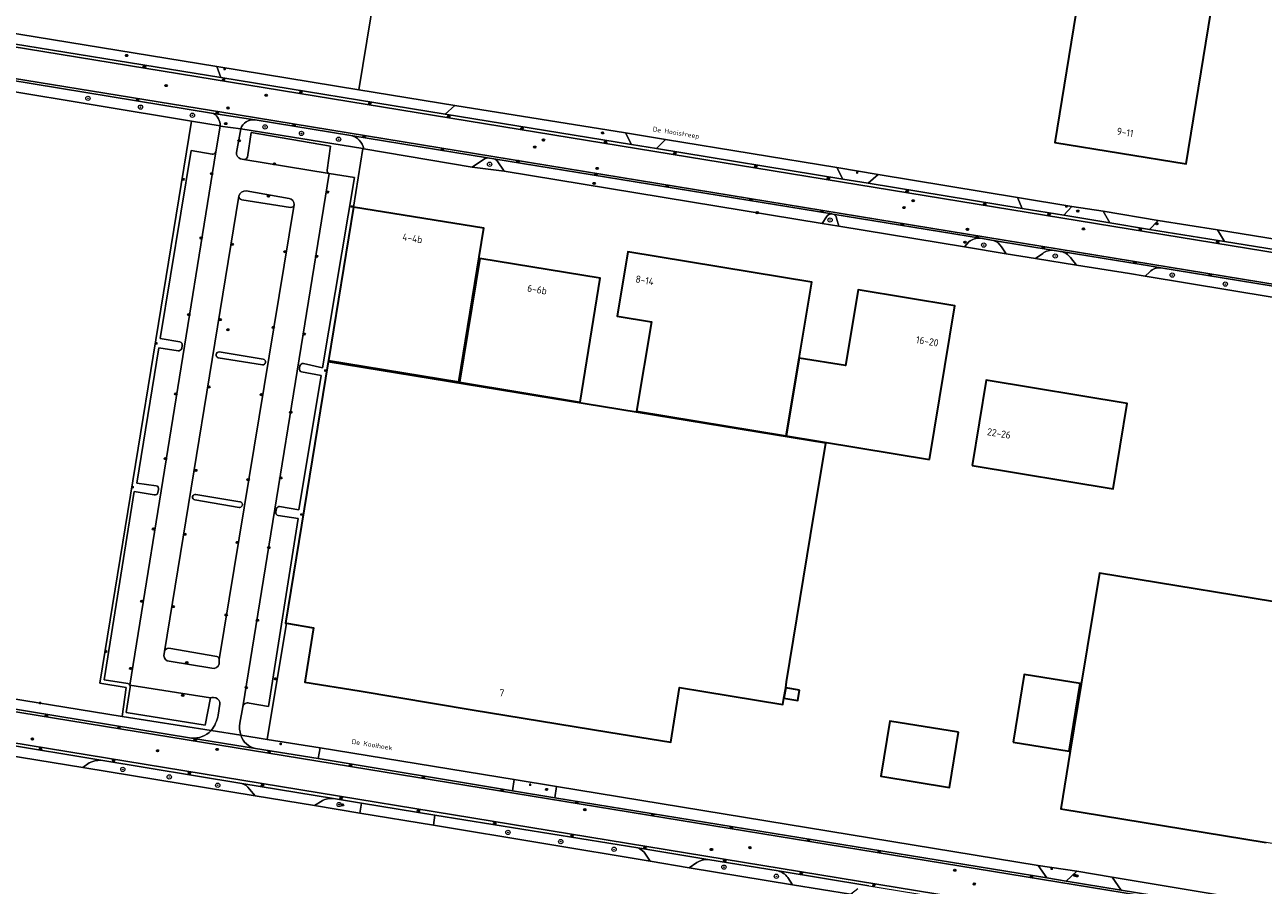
# Model space of a CAD drawing. Header units: metres. Extents: x 149984 to 156489, y 469398 to 478068.
# Tile 125 of 256: x 153971 to 154203, y 470663 to 470824. Entities that reach past the tile are written whole.
import ezdxf
from ezdxf.enums import TextEntityAlignment as Align

# ---------------------------------------------------------------- set-up
doc = ezdxf.new("R2010")
doc.units = ezdxf.units.M
doc.header["$LTSCALE"] = 0.75
for name, color, linetype, lineweight in [('B-WE-GR-BOOM-S', 252, 'Continuous', 25), ('B-WE-IE-MEUBILAIR-S', 252, 'Continuous', 25), ('B-WE-OG-BEBOUWING-GV', 6, 'Continuous', 35), ('B-WE-OG-BEBOUWING-T18', 1, 'Continuous', 18), ('B-WE-OG-TERREIN_BEGROEID-GV', 252, 'Continuous', 18), ('B-WE-OG-TERREIN_ERF-GV', 252, 'Continuous', 18), ('B-WE-OG-TOPOGRAFIE-T18', 7, 'Continuous', 18), ('B-WE-VH-GESLOTENVERHARDING_ASFALT-GV', 252, 'Continuous', 18), ('B-WE-VH-GESLOTENVERHARDING_BETON-GV', 252, 'Continuous', 18), ('B-WE-VH-OPENVERHARDING_BETONSTRAATSTEEN-GV', 252, 'Continuous', 18), ('B-WE-VH-OPENVERHARDING_TEGEL-GV', 252, 'Continuous', 18)]:
    doc.layers.add(name, color=color, linetype=linetype, lineweight=lineweight)
doc.styles.add('NLCS-ISO', font='NLCS-ISO.ttf')
doc.styles.add('NLCS-ISO-M500-T18', font='NLCS-ISO.ttf', dxfattribs={"height": 0.9})
doc.styles.add('NLCS-ISO-M750-T18', font='NLCS-ISO.ttf', dxfattribs={"height": 1.35})

# ---------------------------------------------------------------- blocks, each defined once
blk = doc.blocks.new('SIE-MEUBILAIR_PAAL-SO')
blk.add_circle((0, 0), 0.75)
blk = doc.blocks.new('SIE-MEUBILAIR_PAAL_LICHTMAST-SO')
for points in [[(-0.6, 0), (-1, 0)], [(-0.7, 0.7), (-0.4, 0.4)], [(0, 1), (0, 0.6)], [(0.4, 0.4), (0.7, 0.7)], [(1, 0), (0.6, 0)], [(-0.7, -0.7), (-0.4, -0.4)], [(0, -0.6), (0, -1)], [(0.4, -0.4), (0.7, -0.7)]]:
    blk.add_lwpolyline(points)
blk.add_circle((0, 0), 0.5)
blk = doc.blocks.new('SIE-MEUBILAIR_PUT_KOLK-SO')
blk.add_ellipse((0, 0), major_axis=(1.25, 0), ratio=0.54)
at = {"style": 'NLCS-ISO'}
blk.add_text('klk', height=0.75, dxfattribs=at).set_placement((0, 0), align=Align.MIDDLE_CENTER)
blk = doc.blocks.new('SIE-MEUBILAIR_PUT_BRANDKRAAN-SO')
blk.add_ellipse((0, 0), major_axis=(1.25, 0), ratio=0.54)
at = {"style": 'NLCS-ISO'}
blk.add_text('bk', height=0.75, dxfattribs=at).set_placement((0, 0), align=Align.MIDDLE_CENTER)
blk = doc.blocks.new('SIE-MEUBILAIR_PUT_RIOOLPUT-SO')
blk.add_ellipse((0, 0), major_axis=(1.25, 0), ratio=0.54)
at = {"style": 'NLCS-ISO'}
blk.add_text('ri', height=0.75, dxfattribs=at).set_placement((0, 0.1), align=Align.MIDDLE_CENTER)
blk = doc.blocks.new('SIE-MEUBILAIR_PUT_GASPUT-SO')
blk.add_ellipse((0, 0), major_axis=(1.25, 0), ratio=0.54)
at = {"style": 'NLCS-ISO'}
blk.add_text('gas ', height=0.75, dxfattribs=at).set_placement((0.5, 0.2), align=Align.MIDDLE_CENTER)
blk = doc.blocks.new('SGR-BOOM_GBKN-SO')
at = {"linetype": 'ByBlock', "lineweight": 18}
h = blk.add_hatch(color=0, dxfattribs=at)
h.dxf.hatch_style = 1
edge = h.paths.add_edge_path()
edge.add_arc((0, 0), 0.25, 0, 360)
at = {"color": 0, "linetype": 'ByBlock', "lineweight": 18}
for radius in [2, 0.25]:
    blk.add_circle((0, 0), radius, dxfattribs=at)
at = {"color": 0, "linetype": 'ByBlock', "lineweight": 18, "style": 'NLCS-ISO'}
blk.add_attdef('SOORT', (2.5, 0), '', height=1.5, dxfattribs=at)

msp = doc.modelspace()

# ---------------------------------------------------------------- linework, layer by layer
at = {"layer": 'B-WE-OG-BEBOUWING-GV', "flags": 128}
for points in [[(154197.046, 470852.527), (154172.433, 470856.533), (154163.628, 470802.422), (154188.24, 470798.417)], [(154052.024, 470757.563), (154056.724, 470786.341), (154032.278, 470790.334), (154027.578, 470761.555)], [(154052.147, 470757.512), (154074.741, 470753.793), (154078.49, 470776.992), (154055.964, 470780.7)], [(154115.767, 470762.044), (154118.118, 470776.271), (154083.675, 470781.961), (154081.678, 470769.875), (154088.091, 470768.815), (154085.325, 470752.072), (154113.355, 470747.442)], [(154140.152, 470743.015), (154144.914, 470771.844), (154126.79, 470774.838), (154124.44, 470760.611), (154115.767, 470762.044), (154113.355, 470747.442)], [(154027.541, 470761.328), (154019.547, 470712.383), (154019.738, 470712.352), (154024.81, 470711.523), (154023.145, 470701.329), (154033.343, 470699.664), (154054.497, 470696.157), (154080.128, 470691.971), (154091.702, 470690.08), (154093.374, 470700.314), (154097.935, 470699.569), (154112.733, 470697.153), (154112.92, 470698.298), (154113.239, 470700.246), (154113.418, 470701.347), (154117.899, 470728.784), (154120.728, 470746.109)], [(154148.151, 470741.897), (154174.575, 470737.543), (154177.209, 470753.531), (154150.785, 470757.885)], [(154155.817, 470690.048), (154166.358, 470688.394), (154168.427, 470701.06), (154157.895, 470702.773)], [(154115.813, 470699.846), (154113.239, 470700.246), (154112.92, 470698.298), (154115.494, 470697.897)], [(154145.611, 470691.916), (154132.736, 470694.028), (154131.051, 470683.679), (154143.926, 470681.567)]]:
    msp.add_lwpolyline(points, close=True, dxfattribs=at)
msp.add_lwpolyline([(154249.93, 470678.869), (154250.543, 470682.607), (154254.764, 470708.36), (154251.31, 470708.926), (154251.28, 470708.741), (154172.015, 470721.759), (154168.6, 470700.967), (154166.531, 470688.366), (154164.762, 470677.596), (154203.246, 470671.276)], dxfattribs=at)
at = {"layer": 'B-WE-OG-TERREIN_BEGROEID-GV', "flags": 128}
for points in [[(154006.088, 470807.883), (153948.327, 470817.337)], [(153948.499, 470815.304), (154001.918, 470806.446), (154007.293, 470805.555)], [(154031.77, 470803.732), (154013.891, 470806.639), (154013.883, 470806.64), (154013.816, 470806.651)], [(154011.162, 470804.971), (154034.063, 470801.265), (154034.239, 470801.236)], [(154058.566, 470799.33), (154057.41, 470799.558), (154056.819, 470799.379), (154054.53, 470797.803), (154060.523, 470797.047), (154059.197, 470798.982)], [(154120.907, 470788.482), (154120.078, 470787.215), (154123.163, 470786.729), (154122.769, 470788.274)], [(154122.04, 470789.002), (154121.881, 470789.028)], [(154147.532, 470783.807), (154146.734, 470782.894), (154154.54, 470781.54), (154153.652, 470782.853)], [(154152.139, 470784.076), (154149.754, 470784.47)], [(154161.377, 470781.651), (154160.027, 470780.691), (154167.731, 470779.451), (154166.588, 470780.873)], [(154164.808, 470781.987), (154164.619, 470782.018), (154163.622, 470782.18), (154163.506, 470782.2)], [(154181.434, 470778.194), (154180.585, 470777.377)], [(154233.63, 470770.775), (154183.508, 470778.94)], [(154180.585, 470777.377), (154235.686, 470768.278)], [(153982.79, 470686.183), (153981.609, 470685.339), (154013.893, 470680.006), (154012.823, 470681.292)], [(154011.393, 470682.343), (153984.956, 470686.702)], [(154026.39, 470679.07), (154024.956, 470678.178), (154033.469, 470676.8), (154033.811, 470678.659), (154028.543, 470679.515)], [(154047.547, 470676.426), (154047.267, 470674.498), (154087.836, 470667.76), (154087.012, 470669.065)], [(154085.54, 470670.252), (154047.547, 470676.426)], [(154096.608, 470667.545), (154095.19, 470666.536), (154114.545, 470663.364), (154113.636, 470664.698)], [(154111.827, 470665.958), (154098.68, 470668.116)]]:
    msp.add_lwpolyline(points, dxfattribs=at)
at = {"layer": 'B-WE-OG-TERREIN_BEGROEID-GV'}
for points in [[(154007.293, 470805.555, 0.2745055), (154006.088, 470807.883)], [(154013.816, 470806.651, 0.3606437), (154011.162, 470804.971)], [(154034.239, 470801.236, 0.3011065), (154031.77, 470803.732)], [(154059.197, 470798.982, 0.1608084), (154058.566, 470799.33)], [(154121.881, 470789.028, 0.3052528), (154120.907, 470788.482)], [(154122.769, 470788.274, 0.276793), (154122.04, 470789.002)], [(154149.754, 470784.47, 0.1993475), (154147.532, 470783.807)], [(154153.652, 470782.853, 0.210569), (154152.139, 470784.076)], [(154163.506, 470782.2, 0.1994939), (154161.377, 470781.651)], [(154166.588, 470780.873, 0.1846982), (154164.808, 470781.987)], [(154183.508, 470778.94, 0.2161395), (154181.434, 470778.194)], [(153984.956, 470686.702, 0.1021408), (153982.79, 470686.183)], [(154012.823, 470681.292, 0.1504519), (154011.393, 470682.343)], [(154028.543, 470679.515, 0.1750197), (154026.39, 470679.07)], [(154087.012, 470669.065, 0.151176), (154085.54, 470670.252)], [(154098.68, 470668.116, 0.1521745), (154096.608, 470667.545)], [(154113.636, 470664.698, 0.1773282), (154111.827, 470665.958)]]:
    msp.add_lwpolyline(points, format="xyb", dxfattribs=at)
at = {"layer": 'B-WE-OG-TERREIN_ERF-GV', "flags": 128}
for points in [[(154188.24, 470798.417), (154163.628, 470802.422), (154172.433, 470856.533), (154197.046, 470852.527)], [(154074.741, 470753.793), (154052.147, 470757.512), (154055.964, 470780.7), (154078.49, 470776.992)], [(154113.355, 470747.442), (154085.325, 470752.072), (154088.091, 470768.815), (154081.678, 470769.875), (154083.675, 470781.961), (154118.118, 470776.271), (154115.767, 470762.044), (154124.44, 470760.611), (154126.79, 470774.838), (154144.914, 470771.844), (154140.152, 470743.015)], [(154177.209, 470753.531), (154174.575, 470737.543), (154148.151, 470741.897), (154150.785, 470757.885)], [(154166.358, 470688.394), (154155.817, 470690.048), (154157.895, 470702.773), (154168.427, 470701.06)], [(154132.736, 470694.028), (154145.611, 470691.916), (154143.926, 470681.567), (154131.051, 470683.679)]]:
    msp.add_lwpolyline(points, close=True, dxfattribs=at)
for points in [[(154037.716, 470839.351), (154033.299, 470812.312), (154051.27, 470809.368), (154083.224, 470804.201), (154090.73, 470802.965), (154122.848, 470797.708), (154130.531, 470796.415), (154156.681, 470792.141), (154166.816, 470790.461), (154172.673, 470789.536), (154183.02, 470787.833), (154194.113, 470786.039), (154216.82, 470782.382), (154222.426, 470781.488), (154226.63, 470780.74), (154226.697, 470781.148), (154226.858, 470782.121), (154231.621, 470810.92), (154231.873, 470812.449), (154237.912, 470849.461)], [(153949.121, 470825.608), (153949.963, 470825.537), (153949.988, 470825.875), (153963.452, 470823.715), (154006.661, 470816.676), (154033.299, 470812.312), (154037.716, 470839.351)], [(154001.918, 470806.446), (153948.499, 470815.304)], [(153930.601, 470704.381), (153988.94, 470694.898), (153989.725, 470700.312), (153984.79, 470701.123), (154001.918, 470806.446)], [(154235.686, 470768.278), (154180.585, 470777.377), (154177.663, 470777.86), (154167.731, 470779.451), (154160.027, 470780.691), (154154.54, 470781.54), (154146.734, 470782.894), (154123.163, 470786.729), (154120.078, 470787.215), (154060.523, 470797.047), (154054.53, 470797.803), (154034.239, 470801.236), (154034.063, 470801.265), (154032.278, 470790.334), (154056.724, 470786.341), (154052.024, 470757.563), (154027.578, 470761.555), (154027.541, 470761.328), (154120.728, 470746.109), (154117.899, 470728.784), (154113.418, 470701.347), (154113.239, 470700.246), (154115.813, 470699.846), (154115.494, 470697.897), (154112.92, 470698.298), (154112.733, 470697.153), (154097.935, 470699.569), (154093.374, 470700.314), (154091.702, 470690.08), (154080.128, 470691.971), (154054.497, 470696.157), (154033.343, 470699.664), (154023.145, 470701.329), (154024.81, 470711.523), (154019.738, 470712.352), (154016.132, 470690.574), (154026.023, 470689.038), (154062.371, 470683.051), (154070.314, 470681.749), (154160.541, 470666.962), (154167.746, 470665.918), (154174.376, 470664.81), (154202.123, 470660.136)], [(154231.2, 470666.669), (154203.246, 470671.276), (154164.762, 470677.596), (154166.531, 470688.366), (154168.6, 470700.967), (154172.015, 470721.759), (154251.28, 470708.741), (154251.31, 470708.926), (154254.764, 470708.36), (154250.543, 470682.607), (154249.93, 470678.869)], [(154172.483, 470654.147), (154141.844, 470659.052), (154133.933, 470660.291), (154125.368, 470661.598), (154114.545, 470663.364), (154095.19, 470666.536), (154087.836, 470667.76), (154047.267, 470674.498), (154033.469, 470676.8), (154024.956, 470678.178), (154013.893, 470680.006), (153981.609, 470685.339), (153950.103, 470690.438), (153937.358, 470692.53), (153931.258, 470693.531), (153927.76, 470693.791)]]:
    msp.add_lwpolyline(points, dxfattribs=at)
at = {"layer": 'B-WE-VH-GESLOTENVERHARDING_ASFALT-GV', "flags": 128}
for points in [[(154288.077, 470761.742), (154338.322, 470753.593), (154374.349, 470747.775), (154375.402, 470754.551), (154328.98, 470762.063), (154284.358, 470769.318), (154253.932, 470774.248), (154253.83, 470773.781), (153948.808, 470823.61)], [(153948.359, 470817.749), (154010.687, 470807.624), (154256.803, 470767.338)], [(154010.374, 470800.575), (154011.159, 470804.961), (154007.288, 470805.484), (154006.486, 470800.641), (153990.409, 470700.782), (154005.505, 470698.375)], [(154027.748, 470796.617), (154027.704, 470796.624), (154011.776, 470799.214), (154011.148, 470799.352)], [(154011.01, 470693.64), (154011.539, 470696.689), (154027.748, 470796.617)], [(153996.789, 470706.243), (153996.862, 470707.064), (154010.821, 470792.374)], [(154012.176, 470793.358), (154020.247, 470791.945)], [(154021.197, 470790.795), (154007.149, 470705.557)], [(154005.771, 470703.922), (153997.768, 470705.221)], [(154007.149, 470705.557), (154007.149, 470704.726)], [(154238.176, 470651.803), (153929.943, 470702.106)], [(154006.036, 470698.465), (154006.473, 470698.405)], [(154007.274, 470697.201), (154006.945, 470695.16)], [(153928.183, 470696.572), (154148.588, 470660.467)], [(154005.605, 470692.248), (154011.184, 470691.361)]]:
    msp.add_lwpolyline(points, dxfattribs=at)
at = {"layer": 'B-WE-VH-GESLOTENVERHARDING_ASFALT-GV'}
for points in [[(154011.148, 470799.352, -0.35425), (154010.374, 470800.575)], [(154010.821, 470792.374, -0.3680025), (154012.176, 470793.358)], [(154020.247, 470791.945, -0.3246137), (154021.197, 470790.795)], [(153997.768, 470705.221, -0.3653098), (153996.789, 470706.243)], [(154007.149, 470704.726, -0.3977622), (154005.771, 470703.922)], [(154005.505, 470698.375, -0.1468243), (154006.036, 470698.465)], [(154006.473, 470698.405, -0.3266204), (154007.274, 470697.201)], [(154006.945, 470695.16, -0.1357198), (154005.605, 470692.248)], [(154011.184, 470691.361, -0.116584), (154011.01, 470693.64)]]:
    msp.add_lwpolyline(points, format="xyb", dxfattribs=at)
at = {"layer": 'B-WE-VH-GESLOTENVERHARDING_BETON-GV', "flags": 128}
for points in [[(153948.808, 470823.61), (154253.83, 470773.781), (154253.932, 470774.248), (154239.515, 470776.663)], [(154239.515, 470776.663), (154238.371, 470776.855), (154229.649, 470778.291), (154227.579, 470778.632), (154224.073, 470779.205), (154214.759, 470780.735), (154195.4, 470783.882), (154181.38, 470786.145), (154173.953, 470787.359), (154165.337, 470788.798), (154157.561, 470790.026), (154128.675, 470794.773), (154123.928, 470795.529), (154089.028, 470801.285), (154084.371, 470802.069), (154049.452, 470807.727), (154007.46, 470814.621), (153961.226, 470822.095), (153949.437, 470823.999)], [(154256.803, 470767.338), (154010.687, 470807.624), (153948.359, 470817.749)], [(153948.327, 470817.337), (154006.088, 470807.883), (154013.816, 470806.651), (154013.883, 470806.64), (154013.891, 470806.639), (154031.77, 470803.732), (154057.41, 470799.558), (154058.566, 470799.33), (154121.881, 470789.028), (154122.04, 470789.002), (154149.754, 470784.47), (154152.139, 470784.076), (154163.506, 470782.2), (154163.622, 470782.18), (154164.619, 470782.018), (154164.808, 470781.987), (154180.165, 470779.484), (154180.612, 470779.412), (154183.508, 470778.94), (154233.63, 470770.775), (154254.875, 470767.315)], [(153929.943, 470702.106), (154238.176, 470651.803)], [(154238.248, 470652.261), (154236.445, 470652.55), (154199.802, 470658.451), (154176.098, 470662.351), (154165.767, 470664.051), (154162.16, 470664.639), (154069.991, 470679.658), (154062.061, 470680.974), (154025.663, 470687.013), (154013.946, 470688.863), (154001.916, 470690.838), (153930.567, 470702.555)], [(154178.11, 470655.632), (154148.588, 470660.467), (153928.183, 470696.572)], [(153928.839, 470695.903), (153929.617, 470695.779), (153940.698, 470694.011), (153947.31, 470692.919), (153984.956, 470686.702), (154011.393, 470682.343), (154028.543, 470679.515), (154033.811, 470678.659), (154047.547, 470676.426), (154085.54, 470670.252), (154098.68, 470668.116), (154111.827, 470665.958), (154128.799, 470663.172), (154131.147, 470662.782), (154144.844, 470660.51), (154144.912, 470660.499), (154169.261, 470656.594)]]:
    msp.add_lwpolyline(points, dxfattribs=at)
at = {"layer": 'B-WE-VH-OPENVERHARDING_BETONSTRAATSTEEN-GV', "flags": 128}
for points in [[(153963.452, 470823.715), (153961.226, 470822.095), (154007.46, 470814.621), (154006.661, 470816.676)], [(154051.27, 470809.368), (154033.299, 470812.312), (154006.661, 470816.676), (154007.46, 470814.621), (154049.452, 470807.727)], [(154051.27, 470809.368), (154049.452, 470807.727), (154084.371, 470802.069), (154083.224, 470804.201)], [(154083.224, 470804.201), (154084.371, 470802.069), (154089.028, 470801.285), (154090.73, 470802.965)], [(154090.73, 470802.965), (154089.028, 470801.285), (154123.928, 470795.529), (154122.848, 470797.708)], [(154122.848, 470797.708), (154123.928, 470795.529), (154128.675, 470794.773), (154130.531, 470796.415)], [(154130.531, 470796.415), (154128.675, 470794.773), (154157.561, 470790.026), (154156.681, 470792.141)], [(154156.681, 470792.141), (154157.561, 470790.026), (154165.337, 470788.798), (154166.816, 470790.461)], [(154172.673, 470789.536), (154166.816, 470790.461), (154165.337, 470788.798), (154173.953, 470787.359)], [(154183.02, 470787.833), (154172.673, 470789.536), (154173.953, 470787.359), (154181.38, 470786.145)], [(154183.02, 470787.833), (154181.38, 470786.145), (154195.4, 470783.882), (154194.113, 470786.039)], [(154214.759, 470780.735), (154216.82, 470782.382), (154194.113, 470786.039), (154195.4, 470783.882)], [(154026.023, 470689.038), (154025.663, 470687.013), (154062.061, 470680.974), (154062.371, 470683.051)], [(154070.314, 470681.749), (154062.371, 470683.051), (154062.061, 470680.974), (154069.991, 470679.658)], [(154070.314, 470681.749), (154069.991, 470679.658), (154162.16, 470664.639), (154160.541, 470666.962)], [(154033.811, 470678.659), (154033.469, 470676.8), (154047.267, 470674.498), (154047.547, 470676.426)], [(154167.746, 470665.918), (154160.541, 470666.962), (154162.16, 470664.639), (154165.767, 470664.051)], [(154174.376, 470664.81), (154167.746, 470665.918), (154165.767, 470664.051), (154176.098, 470662.351)], [(154174.376, 470664.81), (154176.098, 470662.351), (154199.802, 470658.451), (154202.123, 470660.136)]]:
    msp.add_lwpolyline(points, close=True, dxfattribs=at)
for points in [[(154013.816, 470806.651), (154006.088, 470807.883)], [(154007.293, 470805.555), (154007.288, 470805.484), (154011.159, 470804.961), (154011.162, 470804.971)], [(154027.333, 470797.212), (154028.007, 470801.755), (154013.104, 470804.287), (154012.45, 470799.657)], [(154034.239, 470801.236), (154054.53, 470797.803), (154056.819, 470799.379), (154057.41, 470799.558), (154031.77, 470803.732)], [(153990.409, 470700.782), (154006.486, 470800.641)], [(154005.797, 470800.219), (154001.876, 470800.95), (153996.102, 470765.703), (153999.791, 470765.057)], [(154011.776, 470799.214), (154027.704, 470796.624)], [(154121.881, 470789.028), (154058.566, 470799.33)], [(154059.197, 470798.982), (154060.523, 470797.047), (154120.078, 470787.215), (154120.907, 470788.482)], [(154027.748, 470796.617), (154011.539, 470696.689)], [(154022.921, 470761.013), (154026.488, 470760.225), (154032.488, 470795.84), (154027.748, 470796.617)], [(154010.821, 470792.374), (153996.862, 470707.064)], [(154007.149, 470705.557), (154021.197, 470790.795)], [(154020.484, 470790.256), (154011.36, 470791.696)], [(154149.754, 470784.47), (154122.04, 470789.002)], [(154122.769, 470788.274), (154123.163, 470786.729), (154146.734, 470782.894), (154147.532, 470783.807)], [(154163.506, 470782.2), (154152.139, 470784.076)], [(154153.652, 470782.853), (154154.54, 470781.54), (154160.027, 470780.691), (154161.377, 470781.651)], [(154183.508, 470778.94), (154180.612, 470779.412), (154180.165, 470779.484), (154164.808, 470781.987)], [(154166.588, 470780.873), (154167.731, 470779.451)], [(154167.731, 470779.451), (154177.663, 470777.86), (154180.585, 470777.377), (154181.434, 470778.194)], [(154000.222, 470764.413), (154000.106, 470763.804)], [(153999.45, 470763.415), (153995.811, 470763.921), (153991.685, 470738.622), (153995.349, 470738.088)], [(154015.24, 470760.757), (154006.941, 470762.101)], [(154007.121, 470763.185), (154015.383, 470761.811)], [(154022.167, 470760.074), (154022.26, 470760.56)], [(154018.452, 470734.215), (154022.065, 470733.593), (154026.233, 470758.791), (154022.567, 470759.428)], [(153994.973, 470736.408), (153991.224, 470737.048), (153985.566, 470701.724), (153990.046, 470701.047)], [(153995.753, 470737.414), (153995.644, 470736.817)], [(154002.749, 470736.496), (154011.007, 470735.112)], [(154010.885, 470734.059), (154002.561, 470735.469)], [(154012.736, 470697.383), (154016.357, 470696.775), (154021.938, 470731.987), (154018.167, 470732.516)], [(154017.767, 470733.198), (154017.876, 470733.823)], [(153997.682, 470707.668), (154006.685, 470706.112)], [(154005.605, 470692.248), (153988.94, 470694.898), (153930.601, 470704.381)], [(153930.567, 470702.555), (154001.916, 470690.838)], [(153990.441, 470700.365), (153989.735, 470695.642), (154004.527, 470693.238), (154005.505, 470698.375)], [(154005.505, 470698.375), (153990.409, 470700.782)], [(153984.956, 470686.702), (153947.31, 470692.919)], [(154011.184, 470691.361), (154005.605, 470692.248)], [(153949.208, 470691.705), (153950.103, 470690.438), (153981.609, 470685.339), (153982.79, 470686.183)], [(154001.916, 470690.838), (154013.946, 470688.863)], [(154025.663, 470687.013), (154026.023, 470689.038), (154016.132, 470690.574), (154011.184, 470691.361)], [(154013.946, 470688.863), (154025.663, 470687.013)], [(154028.543, 470679.515), (154011.393, 470682.343)], [(154012.823, 470681.292), (154013.893, 470680.006), (154024.956, 470678.178), (154026.39, 470679.07)], [(154098.68, 470668.116), (154085.54, 470670.252)], [(154087.012, 470669.065), (154087.836, 470667.76), (154095.19, 470666.536), (154096.608, 470667.545)], [(154128.799, 470663.172), (154111.827, 470665.958)], [(154113.636, 470664.698), (154114.545, 470663.364), (154125.368, 470661.598), (154126.771, 470662.645)]]:
    msp.add_lwpolyline(points, dxfattribs=at)
at = {"layer": 'B-WE-VH-OPENVERHARDING_BETONSTRAATSTEEN-GV'}
for points in [[(154006.088, 470807.883, -0.2745055), (154007.293, 470805.555)], [(154011.162, 470804.971, -0.3606437), (154013.816, 470806.651)], [(154031.77, 470803.732, -0.3011065), (154034.239, 470801.236)], [(154006.486, 470800.641, -0.2982273), (154005.797, 470800.219)], [(154012.45, 470799.657, -0.2266201), (154011.776, 470799.214)], [(154058.566, 470799.33, -0.1608084), (154059.197, 470798.982)], [(154027.704, 470796.624, -0.4072384), (154027.333, 470797.212)], [(154011.36, 470791.696, -0.3820769), (154010.821, 470792.374)], [(154021.197, 470790.795, -0.3653496), (154020.484, 470790.256)], [(154120.907, 470788.482, -0.3052528), (154121.881, 470789.028)], [(154122.04, 470789.002, -0.276793), (154122.769, 470788.274)], [(154147.532, 470783.807, -0.1993475), (154149.754, 470784.47)], [(154152.139, 470784.076, -0.210569), (154153.652, 470782.853)], [(154161.377, 470781.651, -0.1994939), (154163.506, 470782.2)], [(154164.808, 470781.987, -0.1846982), (154166.588, 470780.873)], [(154181.434, 470778.194, -0.2161395), (154183.508, 470778.94)], [(153999.791, 470765.057, -0.3804582), (154000.222, 470764.413)], [(154000.106, 470763.804, -0.3645138), (153999.45, 470763.415)], [(154006.941, 470762.101, -0.8913826), (154007.121, 470763.185)], [(154015.383, 470761.811, -0.9837835), (154015.24, 470760.757)], [(154022.567, 470759.428, -0.3710967), (154022.167, 470760.074)], [(154022.26, 470760.56, -0.3679536), (154022.921, 470761.013)], [(153995.644, 470736.817, -0.415095), (153994.973, 470736.408)], [(153995.349, 470738.088, -0.4853795), (153995.753, 470737.414)], [(154002.561, 470735.469, -0.9601652), (154002.749, 470736.496)], [(154011.007, 470735.112, -1.0008291), (154010.885, 470734.059)], [(154017.876, 470733.823, -0.3574819), (154018.452, 470734.215)], [(154018.167, 470732.516, -0.4251637), (154017.767, 470733.198)], [(153996.862, 470707.064, -0.2906474), (153997.682, 470707.668)], [(154006.685, 470706.112, -0.3092024), (154007.149, 470705.557)], [(153990.046, 470701.047, -0.2107872), (153990.409, 470700.782)], [(153990.409, 470700.782, -0.2110764), (153990.441, 470700.365)], [(154011.539, 470696.689, -0.4424849), (154012.736, 470697.383)], [(154001.916, 470690.838, 0.2332646), (154005.605, 470692.248)], [(154005.605, 470692.248, -0.2332646), (154001.916, 470690.838)], [(154013.946, 470688.863, -0.2736), (154011.184, 470691.361)], [(154011.184, 470691.361, 0.2736), (154013.946, 470688.863)], [(153982.79, 470686.183, -0.1021408), (153984.956, 470686.702)], [(154011.393, 470682.343, -0.1504519), (154012.823, 470681.292)], [(154026.39, 470679.07, -0.1750197), (154028.543, 470679.515)], [(154085.54, 470670.252, -0.151176), (154087.012, 470669.065)], [(154096.608, 470667.545, -0.1521745), (154098.68, 470668.116)], [(154111.827, 470665.958, -0.1773282), (154113.636, 470664.698)]]:
    msp.add_lwpolyline(points, format="xyb", dxfattribs=at)
at = {"layer": 'B-WE-VH-OPENVERHARDING_TEGEL-GV', "flags": 128}
for points in [[(154007.288, 470805.484), (154007.293, 470805.555), (154001.918, 470806.446), (153984.79, 470701.123), (153989.725, 470700.312), (153988.94, 470694.898), (154005.605, 470692.248)], [(154006.486, 470800.641), (154007.288, 470805.484)], [(154027.541, 470761.328), (154027.578, 470761.555), (154032.278, 470790.334), (154034.063, 470801.265), (154011.162, 470804.971), (154011.159, 470804.961), (154010.374, 470800.575)], [(154012.45, 470799.657), (154013.104, 470804.287), (154028.007, 470801.755), (154027.333, 470797.212)], [(153999.791, 470765.057), (153996.102, 470765.703), (154001.876, 470800.95), (154005.797, 470800.219)], [(154011.148, 470799.352), (154011.776, 470799.214)], [(154027.704, 470796.624), (154027.748, 470796.617), (154032.488, 470795.84), (154026.488, 470760.225), (154022.921, 470761.013)], [(154020.247, 470791.945), (154012.176, 470793.358)], [(154011.36, 470791.696), (154020.484, 470790.256)], [(154000.106, 470763.804), (154000.222, 470764.413)], [(153995.349, 470738.088), (153991.685, 470738.622), (153995.811, 470763.921), (153999.45, 470763.415)], [(154006.941, 470762.101), (154015.24, 470760.757)], [(154015.383, 470761.811), (154007.121, 470763.185)], [(154011.184, 470691.361), (154016.132, 470690.574), (154019.738, 470712.352), (154019.547, 470712.383), (154027.541, 470761.328)], [(154022.26, 470760.56), (154022.167, 470760.074)], [(154022.567, 470759.428), (154026.233, 470758.791), (154022.065, 470733.593), (154018.452, 470734.215)], [(153990.046, 470701.047), (153985.566, 470701.724), (153991.224, 470737.048), (153994.973, 470736.408)], [(153995.644, 470736.817), (153995.753, 470737.414)], [(154011.007, 470735.112), (154002.749, 470736.496)], [(154002.561, 470735.469), (154010.885, 470734.059)], [(154018.167, 470732.516), (154021.938, 470731.987), (154016.357, 470696.775), (154012.736, 470697.383)], [(154017.876, 470733.823), (154017.767, 470733.198)], [(153996.862, 470707.064), (153996.789, 470706.243)], [(154006.685, 470706.112), (153997.682, 470707.668)], [(153997.768, 470705.221), (154005.771, 470703.922)], [(154007.149, 470704.726), (154007.149, 470705.557)], [(154005.505, 470698.375), (154004.527, 470693.238), (153989.735, 470695.642), (153990.441, 470700.365)], [(154006.473, 470698.405), (154006.036, 470698.465)], [(154006.945, 470695.16), (154007.274, 470697.201)], [(154011.539, 470696.689), (154011.01, 470693.64)]]:
    msp.add_lwpolyline(points, dxfattribs=at)
at = {"layer": 'B-WE-VH-OPENVERHARDING_TEGEL-GV'}
for points in [[(154005.797, 470800.219, 0.2982273), (154006.486, 470800.641)], [(154010.374, 470800.575, 0.35425), (154011.148, 470799.352)], [(154011.776, 470799.214, 0.2266201), (154012.45, 470799.657)], [(154027.333, 470797.212, 0.4072384), (154027.704, 470796.624)], [(154010.821, 470792.374, 0.3820769), (154011.36, 470791.696)], [(154012.176, 470793.358, 0.3680025), (154010.821, 470792.374)], [(154021.197, 470790.795, 0.3246137), (154020.247, 470791.945)], [(154020.484, 470790.256, 0.3653496), (154021.197, 470790.795)], [(154000.222, 470764.413, 0.3804582), (153999.791, 470765.057)], [(153999.45, 470763.415, 0.3645138), (154000.106, 470763.804)], [(154007.121, 470763.185, 0.8913826), (154006.941, 470762.101)], [(154015.24, 470760.757, 0.9837835), (154015.383, 470761.811)], [(154022.167, 470760.074, 0.3710967), (154022.567, 470759.428)], [(154022.921, 470761.013, 0.3679536), (154022.26, 470760.56)], [(153994.973, 470736.408, 0.415095), (153995.644, 470736.817)], [(153995.753, 470737.414, 0.4853795), (153995.349, 470738.088)], [(154002.749, 470736.496, 0.9601652), (154002.561, 470735.469)], [(154010.885, 470734.059, 1.0008291), (154011.007, 470735.112)], [(154018.452, 470734.215, 0.3574819), (154017.876, 470733.823)], [(154017.767, 470733.198, 0.4251637), (154018.167, 470732.516)], [(153996.789, 470706.243, 0.3653098), (153997.768, 470705.221)], [(153997.682, 470707.668, 0.2906474), (153996.862, 470707.064)], [(154005.771, 470703.922, 0.3977622), (154007.149, 470704.726)], [(154007.149, 470705.557, 0.3092024), (154006.685, 470706.112)], [(153990.409, 470700.782, 0.2107872), (153990.046, 470701.047)], [(153990.441, 470700.365, 0.2110764), (153990.409, 470700.782)], [(154006.036, 470698.465, 0.1468243), (154005.505, 470698.375)], [(154007.274, 470697.201, 0.3266204), (154006.473, 470698.405)], [(154012.736, 470697.383, 0.4424849), (154011.539, 470696.689)], [(154005.605, 470692.248, 0.1357198), (154006.945, 470695.16)], [(154011.01, 470693.64, 0.116584), (154011.184, 470691.361)]]:
    msp.add_lwpolyline(points, format="xyb", dxfattribs=at)

# ---------------------------------------------------------------- block references
at = {"layer": 'B-WE-GR-BOOM-S', "xscale": 0.2, "yscale": 0.2, "zscale": 0.2}
for p in [(153982.535, 470810.698), (153992.395, 470809.045), (154002.12, 470807.527), (154015.73, 470805.337), (154022.546, 470804.124), (154029.504, 470803.04), (154057.777, 470798.337), (154121.561, 470787.895), (154150.345, 470783.195), (154163.726, 470781.153), (154185.646, 470777.576), (154195.584, 470775.897), (153989.082, 470684.974), (153997.781, 470683.557), (154006.857, 470682.008), (154029.604, 470678.392), (154061.209, 470673.156), (154071.109, 470671.448), (154081.09, 470670.007), (154101.666, 470666.659), (154111.493, 470664.945)]:
    msp.add_blockref('SGR-BOOM_GBKN-SO', p, dxfattribs=at)
at = {"layer": 'B-WE-IE-MEUBILAIR-S', "xscale": 0.2, "yscale": 0.2, "zscale": 0.2}
for name, p in [('SIE-MEUBILAIR_PUT_BRANDKRAAN-SO', (153989.804, 470818.719)), ('SIE-MEUBILAIR_PUT_KOLK-SO', (153993.135, 470816.659)), ('SIE-MEUBILAIR_PAAL_LICHTMAST-SO', (154008.154, 470816.2)), ('SIE-MEUBILAIR_PUT_RIOOLPUT-SO', (153997.196, 470813.085)), ('SIE-MEUBILAIR_PUT_KOLK-SO', (154007.966, 470814.175)), ('SIE-MEUBILAIR_PUT_KOLK-SO', (153991.862, 470810.473)), ('SIE-MEUBILAIR_PUT_RIOOLPUT-SO', (154015.948, 470811.283)), ('SIE-MEUBILAIR_PUT_KOLK-SO', (154022.439, 470811.801)), ('SIE-MEUBILAIR_PUT_RIOOLPUT-SO', (154008.785, 470808.875)), ('SIE-MEUBILAIR_PUT_KOLK-SO', (154035.369, 470809.747)), ('SIE-MEUBILAIR_PUT_KOLK-SO', (154006.788, 470808.062)), ('SIE-MEUBILAIR_PUT_RIOOLPUT-SO', (154008.36, 470805.96)), ('SIE-MEUBILAIR_PUT_KOLK-SO', (154050.144, 470807.328)), ('SIE-MEUBILAIR_PUT_KOLK-SO', (154021.183, 470805.717)), ('SIE-MEUBILAIR_PUT_KOLK-SO', (154034.288, 470803.543)), ('SIE-MEUBILAIR_PUT_KOLK-SO', (154063.874, 470805.068)), ('SIE-MEUBILAIR_PUT_BRANDKRAAN-SO', (154078.957, 470804.218)), ('SIE-MEUBILAIR_PUT_KOLK-SO', (154010.874, 470802.739)), ('SIE-MEUBILAIR_PUT_KOLK-SO', (154048.988, 470801.133)), ('SIE-MEUBILAIR_PUT_RIOOLPUT-SO', (154066.239, 470801.553)), ('SIE-MEUBILAIR_PUT_RIOOLPUT-SO', (154067.866, 470802.882)), ('SIE-MEUBILAIR_PUT_KOLK-SO', (154079.514, 470802.514)), ('SIE-MEUBILAIR_PUT_KOLK-SO', (154063.112, 470798.917)), ('SIE-MEUBILAIR_PUT_KOLK-SO', (154092.492, 470800.374)), ('SIE-MEUBILAIR_PUT_KOLK-SO', (154005.732, 470796.568)), ('SIE-MEUBILAIR_PUT_KOLK-SO', (154017.471, 470798.403)), ('SIE-MEUBILAIR_PUT_RIOOLPUT-SO', (154077.93, 470797.558)), ('SIE-MEUBILAIR_PUT_KOLK-SO', (154107.64, 470797.927)), ('SIE-MEUBILAIR_PAAL_LICHTMAST-SO', (154126.623, 470796.782)), ('SIE-MEUBILAIR_PAAL_LICHTMAST-SO', (154000.462, 470795.528)), ('SIE-MEUBILAIR_PUT_RIOOLPUT-SO', (154077.357, 470794.75)), ('SIE-MEUBILAIR_PUT_KOLK-SO', (154077.751, 470796.441)), ('SIE-MEUBILAIR_PUT_KOLK-SO', (154091.046, 470794.298)), ('SIE-MEUBILAIR_PUT_KOLK-SO', (154121.247, 470795.693)), ('SIE-MEUBILAIR_PUT_KOLK-SO', (154016.36, 470792.392)), ('SIE-MEUBILAIR_PUT_KOLK-SO', (154027.442, 470793.125)), ('SIE-MEUBILAIR_PUT_KOLK-SO', (154135.991, 470793.291)), ('SIE-MEUBILAIR_PAAL_LICHTMAST-SO', (154031.963, 470790.424)), ('SIE-MEUBILAIR_PUT_KOLK-SO', (154106.707, 470791.719)), ('SIE-MEUBILAIR_PUT_KOLK-SO', (154120.046, 470789.546)), ('SIE-MEUBILAIR_PUT_RIOOLPUT-SO', (154135.407, 470790.224)), ('SIE-MEUBILAIR_PUT_RIOOLPUT-SO', (154137.12, 470791.502)), ('SIE-MEUBILAIR_PUT_KOLK-SO', (154150.539, 470790.907)), ('SIE-MEUBILAIR_PAAL_LICHTMAST-SO', (154165.817, 470790.447)), ('SIE-MEUBILAIR_PUT_BRANDKRAAN-SO', (154167.968, 470789.572)), ('SIE-MEUBILAIR_PUT_GASPUT-SO', (154107.912, 470789.268)), ('SIE-MEUBILAIR_PUT_KOLK-SO', (154162.577, 470788.95)), ('SIE-MEUBILAIR_PUT_BRANDKRAAN-SO', (154182.741, 470787.187)), ('SIE-MEUBILAIR_PUT_KOLK-SO', (154135.06, 470787.094)), ('SIE-MEUBILAIR_PUT_RIOOLPUT-SO', (154147.279, 470786.151)), ('SIE-MEUBILAIR_PUT_RIOOLPUT-SO', (154169.013, 470786.228)), ('SIE-MEUBILAIR_PUT_KOLK-SO', (154179.678, 470786.187)), ('SIE-MEUBILAIR_PUT_KOLK-SO', (154003.76, 470784.527)), ('SIE-MEUBILAIR_PUT_KOLK-SO', (154009.585, 470783.368)), ('SIE-MEUBILAIR_PUT_RIOOLPUT-SO', (154146.825, 470783.744)), ('SIE-MEUBILAIR_PUT_KOLK-SO', (154149.168, 470784.774)), ('SIE-MEUBILAIR_PUT_KOLK-SO', (154161.517, 470782.753)), ('SIE-MEUBILAIR_PUT_KOLK-SO', (154194.178, 470783.821)), ('SIE-MEUBILAIR_PUT_KOLK-SO', (154019.48, 470781.954)), ('SIE-MEUBILAIR_PUT_KOLK-SO', (154025.39, 470781.096)), ('SIE-MEUBILAIR_PUT_KOLK-SO', (154178.694, 470779.946)), ('SIE-MEUBILAIR_PUT_KOLK-SO', (154192.778, 470777.635)), ('SIE-MEUBILAIR_PUT_KOLK-SO', (154001.456, 470770.176)), ('SIE-MEUBILAIR_PUT_KOLK-SO', (154007.342, 470769.245)), ('SIE-MEUBILAIR_PUT_RIOOLPUT-SO', (154008.779, 470767.336)), ('SIE-MEUBILAIR_PUT_KOLK-SO', (154017.273, 470767.773)), ('SIE-MEUBILAIR_PUT_KOLK-SO', (154023.051, 470766.529)), ('SIE-MEUBILAIR_PAAL_LICHTMAST-SO', (153995.376, 470764.783)), ('SIE-MEUBILAIR_PAAL_LICHTMAST-SO', (154026.97, 470759.687)), ('SIE-MEUBILAIR_PUT_KOLK-SO', (153998.998, 470755.327)), ('SIE-MEUBILAIR_PUT_KOLK-SO', (154005.205, 470756.629)), ('SIE-MEUBILAIR_PUT_KOLK-SO', (154015.057, 470755.187)), ('SIE-MEUBILAIR_PUT_KOLK-SO', (154020.548, 470751.895)), ('SIE-MEUBILAIR_PUT_KOLK-SO', (153997.06, 470743.212)), ('SIE-MEUBILAIR_PUT_KOLK-SO', (154002.773, 470740.987)), ('SIE-MEUBILAIR_PUT_KOLK-SO', (154012.551, 470739.245)), ('SIE-MEUBILAIR_PUT_KOLK-SO', (154018.663, 470739.588)), ('SIE-MEUBILAIR_PAAL_LICHTMAST-SO', (153990.93, 470737.849)), ('SIE-MEUBILAIR_PAAL_LICHTMAST-SO', (154022.528, 470732.738)), ('SIE-MEUBILAIR_PUT_KOLK-SO', (153994.829, 470730.02)), ('SIE-MEUBILAIR_PUT_KOLK-SO', (154000.71, 470729.023)), ('SIE-MEUBILAIR_PUT_KOLK-SO', (154010.522, 470727.483)), ('SIE-MEUBILAIR_PUT_KOLK-SO', (154016.434, 470726.529)), ('SIE-MEUBILAIR_PUT_KOLK-SO', (153992.657, 470716.474)), ('SIE-MEUBILAIR_PUT_KOLK-SO', (153998.543, 470715.479)), ('SIE-MEUBILAIR_PUT_KOLK-SO', (154008.453, 470713.913)), ('SIE-MEUBILAIR_PUT_KOLK-SO', (154014.312, 470712.917)), ('SIE-MEUBILAIR_PAAL-SO', (153985.918, 470707.072)), ('SIE-MEUBILAIR_PUT_KOLK-SO', (153990.546, 470703.885)), ('SIE-MEUBILAIR_PUT_KOLK-SO', (154001.067, 470704.961)), ('SIE-MEUBILAIR_PAAL-SO', (154017.653, 470701.938)), ('SIE-MEUBILAIR_PUT_KOLK-SO', (154012.21, 470700.303)), ('SIE-MEUBILAIR_PAAL_LICHTMAST-SO', (153973.588, 470697.41)), ('SIE-MEUBILAIR_PUT_KOLK-SO', (154000.312, 470698.819)), ('SIE-MEUBILAIR_PUT_KOLK-SO', (153974.779, 470695.048)), ('SIE-MEUBILAIR_PUT_KOLK-SO', (153988.362, 470692.784)), ('SIE-MEUBILAIR_PUT_RIOOLPUT-SO', (153972.144, 470690.659)), ('SIE-MEUBILAIR_PUT_KOLK-SO', (154002.642, 470690.472)), ('SIE-MEUBILAIR_PAAL_LICHTMAST-SO', (154018.655, 470689.744)), ('SIE-MEUBILAIR_PUT_KOLK-SO', (153973.68, 470688.801)), ('SIE-MEUBILAIR_PUT_RIOOLPUT-SO', (153995.606, 470688.466)), ('SIE-MEUBILAIR_PUT_RIOOLPUT-SO', (154006.751, 470688.708)), ('SIE-MEUBILAIR_PUT_KOLK-SO', (154016.503, 470688.206)), ('SIE-MEUBILAIR_PUT_KOLK-SO', (153987.367, 470686.612)), ('SIE-MEUBILAIR_PUT_KOLK-SO', (154031.762, 470685.749)), ('SIE-MEUBILAIR_PUT_KOLK-SO', (154001.556, 470684.269)), ('SIE-MEUBILAIR_PUT_KOLK-SO', (154045.404, 470683.466)), ('SIE-MEUBILAIR_PUT_KOLK-SO', (154015.234, 470681.999)), ('SIE-MEUBILAIR_PUT_KOLK-SO', (154060.14, 470681.044)), ('SIE-MEUBILAIR_PAAL_LICHTMAST-SO', (154065.385, 470682.099)), ('SIE-MEUBILAIR_PUT_BRANDKRAAN-SO', (154068.465, 470681.212)), ('SIE-MEUBILAIR_PUT_KOLK-SO', (154029.973, 470679.612)), ('SIE-MEUBILAIR_PUT_RIOOLPUT-SO', (154030.228, 470678.317)), ('SIE-MEUBILAIR_PUT_KOLK-SO', (154074.116, 470678.769)), ('SIE-MEUBILAIR_PUT_KOLK-SO', (154044.48, 470677.25)), ('SIE-MEUBILAIR_PUT_RIOOLPUT-SO', (154075.63, 470677.428)), ('SIE-MEUBILAIR_PUT_KOLK-SO', (154088.359, 470676.421)), ('SIE-MEUBILAIR_PUT_KOLK-SO', (154058.751, 470674.933)), ('SIE-MEUBILAIR_PUT_KOLK-SO', (154103.082, 470674.034)), ('SIE-MEUBILAIR_PUT_KOLK-SO', (154073.256, 470672.538)), ('SIE-MEUBILAIR_PUT_KOLK-SO', (154117.514, 470671.683)), ('SIE-MEUBILAIR_PUT_KOLK-SO', (154086.898, 470670.351)), ('SIE-MEUBILAIR_PUT_RIOOLPUT-SO', (154099.327, 470669.963)), ('SIE-MEUBILAIR_PUT_RIOOLPUT-SO', (154106.553, 470670.314)), ('SIE-MEUBILAIR_PUT_KOLK-SO', (154130.771, 470669.518)), ('SIE-MEUBILAIR_PUT_KOLK-SO', (154101.838, 470667.881)), ('SIE-MEUBILAIR_PUT_KOLK-SO', (154116.167, 470665.531)), ('SIE-MEUBILAIR_PUT_RIOOLPUT-SO', (154144.939, 470666.086)), ('SIE-MEUBILAIR_PUT_KOLK-SO', (154159.284, 470664.892)), ('SIE-MEUBILAIR_PAAL_LICHTMAST-SO', (154163.063, 470666.356)), ('SIE-MEUBILAIR_PUT_BRANDKRAAN-SO', (154167.38, 470665.124)), ('SIE-MEUBILAIR_PUT_BRANDKRAAN-SO', (154167.805, 470665.019)), ('SIE-MEUBILAIR_PUT_KOLK-SO', (154129.772, 470663.303)), ('SIE-MEUBILAIR_PUT_RIOOLPUT-SO', (154148.565, 470663.496))]:
    msp.add_blockref(name, p, dxfattribs=at)

# ---------------------------------------------------------------- texts
at = {"layer": 'B-WE-OG-BEBOUWING-T18', "style": 'NLCS-ISO-M750-T18'}
for s, rotation, p in [('9-11', 350.8, (154176.818, 470804.328)), ('4-4b', 350.7, (154043.332, 470784.475)), ('6-6b', 350.7, (154066.687, 470774.881)), ('8-14', 350.7, (154086.844, 470776.606)), ('16-20', 350.7, (154139.759, 470765.177)), ('22-26', 350.7, (154153.196, 470747.914)), ('7', 350.7, (154060.049, 470699.303))]:
    msp.add_text(s, height=1.35, rotation=rotation, dxfattribs=at).set_placement(p, align=Align.MIDDLE)
at = {"layer": 'B-WE-OG-TOPOGRAFIE-T18', "style": 'NLCS-ISO-M500-T18'}
for s, rotation, p in [('De Hooistreep', 350.8, (154092.695, 470804.139)), ('De Kooihoek', 350.7, (154035.775, 470689.601))]:
    msp.add_text(s, height=0.9, rotation=rotation, dxfattribs=at).set_placement(p, align=Align.MIDDLE)

doc.saveas('drawing.dxf')
